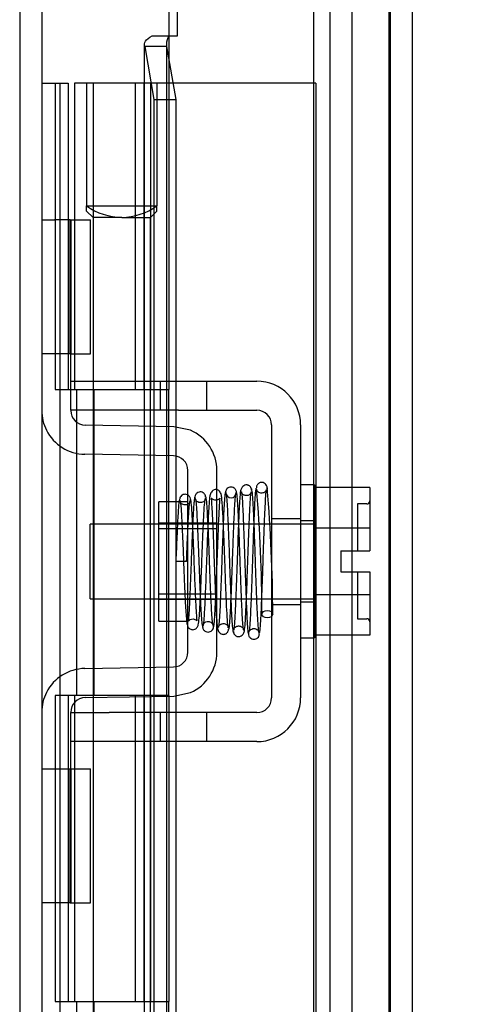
# Model space of a CAD drawing. Header units: inches. Extents: x 1 to 240, y -1 to 159.
# Tile 29 of 65: x 22.82 to 24.31, y 95.42 to 98.64. Entities that reach past the tile are written whole.
import ezdxf
from ezdxf.enums import TextEntityAlignment as Align
from ezdxf.lldxf.tags import DXFTag

# ---------------------------------------------------------------- set-up
doc = ezdxf.new("R2010")
doc.units = ezdxf.units.IN
doc.header["$MEASUREMENT"] = 0
for name, color, linetype in [('COM42667', 7, 'Continuous'), ('COM42780', 7, 'Continuous'), ('COM48573', 7, 'Continuous'), ('COM48603', 7, 'Continuous'), ('COM70220', 7, 'Continuous'), ('Default', 7, 'Continuous'), ('HNG10620-32B', 7, 'Continuous'), ('HNG10620-32C', 7, 'Continuous'), ('HNG10620-32P', 7, 'Continuous'), ('SCC19011', 7, 'Continuous'), ('SPR20265', 7, 'Continuous'), ('WAF25035', 7, 'Continuous')]:
    doc.layers.add(name, color=color, linetype=linetype)
doc.styles.add('SEACAD_Times_New_Roman', font='times.ttf')
tags = doc.linetypes.add('HIDDEN2', pattern=[0.1875, 0.125, -0.0625]).pattern_tags.tags
tags[6:7] = [DXFTag(74, 4), DXFTag(75, 0), DXFTag(340, '0'), DXFTag(46, 0.0), DXFTag(50, 0.0), DXFTag(44, 0.0), DXFTag(45, 0.0)]
tags[4:5] = [DXFTag(74, 4), DXFTag(75, 0), DXFTag(340, '0'), DXFTag(46, 0.0), DXFTag(50, 0.0), DXFTag(44, 0.0), DXFTag(45, 0.0)]
doc.dimstyles.new('HAMMOND_(STH_-_240x160)', dxfattribs={"dimtxt": 1, "dimasz": 1.25, "dimexe": 0.5, "dimexo": 0.5, "dimgap": 0.25, "dimtad": 0, "dimtih": 1, "dimtoh": 1, "dimlfac": 0.125, "dimzin": 0, "dimdsep": 46, "dimtxsty": 'SEACAD_Times_New_Roman', "dimblk1": '_SE_FILLED', "dimblk2": '_SE_FILLED', "dimsah": 1, "dimcen": 0.5, "dimadec": 0, "dimazin": 0, "dimtfac": 0.8, "dimtofl": 0, "dimtmove": 0, "dimatfit": 3, "dimfxl": 1, "dimtolj": 1, "dimtzin": 0, "dimarcsym": 0})

# ---------------------------------------------------------------- blocks, each defined once
blk = doc.blocks.new('SE6')
at = {"layer": 'COM42667', "color": 7, "linetype": 'HIDDEN2'}
for p, q in [((22.9912, 97.4548), (23.1162, 97.4548)), ((23.1162, 97.4548), (23.2832, 97.4548)), ((23.2832, 97.4548), (23.3432, 97.4548)), ((23.2832, 97.4548), (23.2832, 97.3598)), ((23.3432, 97.4548), (23.5987, 97.4548)), ((23.4357, 97.3598), (23.4357, 97.4548)), ((22.9912, 97.3598), (22.9912, 97.3973)), ((23.1162, 97.3598), (22.9912, 97.3598)), ((23.2832, 97.3598), (23.1162, 97.3598)), ((23.3432, 97.3598), (23.2832, 97.3598)), ((23.3432, 97.3598), (23.5987, 97.3598)), ((23.6467, 97.3118), (23.6467, 96.4203)), ((23.7417, 97.3118), (23.7417, 96.4203)), ((23.6467, 97.0066), (23.7417, 97.0066)), ((23.6467, 96.7256), (23.7417, 96.7256)), ((22.9912, 96.3723), (23.1162, 96.3723)), ((22.9912, 96.3349), (22.9912, 96.3723)), ((23.2832, 96.3723), (23.1162, 96.3723)), ((23.3432, 96.3723), (23.2832, 96.3723)), ((23.2832, 96.3723), (23.2832, 96.2773)), ((23.5987, 96.3723), (23.3432, 96.3723)), ((23.4357, 96.2773), (23.4357, 96.3723)), ((23.1162, 96.2773), (22.9912, 96.2773)), ((23.1162, 96.2783), (23.1162, 96.2773)), ((23.1162, 96.2783), (23.1761, 96.2783)), ((23.2832, 96.2773), (23.1162, 96.2773)), ((23.1761, 96.2783), (23.1761, 96.2773)), ((23.1761, 96.2783), (23.2043, 96.2783)), ((23.2043, 96.2783), (23.2043, 96.2773)), ((23.2043, 96.2783), (23.2829, 96.2783)), ((23.3432, 96.2773), (23.2832, 96.2773)), ((23.317, 96.2783), (23.317, 96.2773)), ((23.5987, 96.2773), (23.3432, 96.2773)), ((23.3439, 96.2783), (23.3662, 96.2783)), ((23.3662, 96.2783), (23.3662, 96.2773))]:
    blk.add_line(p, q, dxfattribs=at)
for centre, radius, start, end in [((23.5987, 97.3118), 0.143, 0, 90), ((23.5987, 97.3118), 0.048, 0, 90), ((23.5987, 96.4203), 0.143, 270, 0), ((23.5987, 96.4203), 0.048, 270, 0)]:
    blk.add_arc(centre, radius, start, end, dxfattribs=at)
at = {"layer": 'COM42780', "color": 7, "linetype": 'HIDDEN2'}
for p, q in [((22.8962, 97.9814), (22.9381, 97.9814)), ((22.9885, 97.9814), (22.9381, 97.9814)), ((22.9885, 97.9814), (23.0556, 97.9814)), ((22.9885, 97.5444), (22.9885, 97.9814)), ((22.9912, 97.9814), (22.9912, 97.5444)), ((23.0556, 97.5444), (23.0556, 97.9814)), ((22.9381, 97.5444), (22.8962, 97.5444)), ((22.9885, 97.5444), (22.9381, 97.5444)), ((22.9885, 97.5444), (23.0556, 97.5444)), ((22.9912, 97.3973), (22.9912, 97.5444)), ((23.3277, 97.306), (23.0384, 97.3111)), ((23.3818, 97.2944), (23.3277, 97.306)), ((23.326, 97.2111), (23.0367, 97.2161)), ((23.3732, 96.5691), (23.3732, 97.1631)), ((23.4682, 96.5691), (23.4682, 97.1631)), ((23.2782, 96.6711), (23.2782, 97.0611)), ((23.3732, 97.0611), (23.2782, 97.0611)), ((23.4682, 96.9911), (23.2782, 96.9911)), ((23.4682, 96.9726), (23.2782, 96.9726)), ((23.2782, 96.7596), (23.4682, 96.7596)), ((23.4682, 96.7411), (23.2782, 96.7411)), ((23.2782, 96.6711), (23.3732, 96.6711)), ((23.0367, 96.5161), (23.326, 96.5211)), ((23.0384, 96.4211), (23.3277, 96.4261)), ((23.3277, 96.4261), (23.3818, 96.4378)), ((22.9912, 96.1878), (22.9912, 96.3349)), ((22.8962, 96.1878), (22.9381, 96.1878)), ((22.9381, 96.1878), (22.9885, 96.1878)), ((22.9885, 96.1878), (23.0556, 96.1878)), ((22.9885, 95.7508), (22.9885, 96.1878)), ((22.9912, 96.1878), (22.9912, 95.7508)), ((23.0556, 95.7508), (23.0556, 96.1878)), ((22.9902, 96.0561), (22.9912, 96.0561)), ((22.9902, 95.9468), (22.9902, 96.0561)), ((22.9902, 96.0258), (22.9912, 96.0258)), ((22.9902, 95.9468), (22.9912, 95.9468)), ((22.9902, 95.9162), (22.9902, 95.9468)), ((22.9902, 95.941), (22.9912, 95.941)), ((22.9902, 95.9162), (22.9912, 95.9162)), ((22.9902, 95.8826), (22.9902, 95.9162)), ((22.9902, 95.8826), (22.9912, 95.8826)), ((22.9381, 95.7508), (22.8962, 95.7508)), ((22.9885, 95.7508), (22.9381, 95.7508)), ((22.9885, 95.7508), (23.0556, 95.7508))]:
    blk.add_line(p, q, dxfattribs=at)
for centre, radius, start, end in [((23.0392, 97.3591), 0.143, 180, 206.9082), ((23.0392, 97.3591), 0.048, 180, 269), ((23.0392, 97.3591), 0.143, 206.9082, 269), ((23.3252, 97.1631), 0.143, 0, 66.6665), ((23.3252, 97.1631), 0.048, 0, 89), ((23.3252, 96.5691), 0.048, 271, 0), ((23.3252, 96.5691), 0.143, 293.3335, 0), ((23.0392, 96.3731), 0.143, 91, 153.0918), ((23.0392, 96.3731), 0.143, 153.0918, 180), ((23.0392, 96.3731), 0.048, 91, 180)]:
    blk.add_arc(centre, radius, start, end, dxfattribs=at)
at = {"layer": 'COM48573', "color": 7, "linetype": 'HIDDEN2'}
for p, q in [((22.8242, 100.2731), (22.8242, 64.5831)), ((23.8372, 99.1413), (23.8372, 65.7148)), ((23.9092, 99.1413), (23.9092, 65.7148))]:
    blk.add_line(p, q, dxfattribs=at)
at = {"layer": 'COM48573', "color": 7, "linetype": 'Continuous'}
blk.add_line((22.8962, 100.2731), (22.8962, 64.5831), dxfattribs=at)
at = {"layer": 'COM48603', "color": 7, "linetype": 'Continuous'}
for p, q in [((23.3112, 99.4585), (23.3112, 98.4281)), ((24.1062, 99.4226), (24.1062, 65.4336))]:
    blk.add_line(p, q, dxfattribs=at)
at = {"layer": 'COM48603', "color": 7, "linetype": 'HIDDEN2'}
for p, q in [((23.3392, 98.5835), (23.3392, 99.4585)), ((24.0342, 99.4226), (24.0342, 65.4336)), ((23.2565, 98.5835), (23.3392, 98.5835)), ((23.2312, 98.5552), (23.2312, 66.301)), ((23.2328, 98.5481), (23.2628, 98.3754)), ((23.3037, 98.5481), (23.2328, 98.5481)), ((23.3032, 98.5551), (23.3032, 66.301)), ((23.3037, 98.5481), (23.3337, 98.3754)), ((23.2628, 98.3754), (23.2628, 66.4808)), ((23.2628, 98.3754), (23.3337, 98.3754)), ((23.3337, 98.3754), (23.3337, 88.5306))]:
    blk.add_line(p, q, dxfattribs=at)
blk.add_arc((23.3567, 98.5549), 0.0534, 147.5781, 179.7664, dxfattribs=at)
blk.add_open_spline([(23.2328, 98.5481), (23.2301, 98.554), (23.2308, 98.5599), (23.2389, 98.5717), (23.2464, 98.5776), (23.2565, 98.5835)], degree=3, knots=[0, 0, 0, 0, 0.5, 0.5, 1, 1, 1, 1], dxfattribs=at)
at = {"layer": 'COM70220', "color": 7, "linetype": 'HIDDEN2'}
for p, q in [((23.7842, 98.9056), (23.7842, 65.9506)), ((24.0302, 98.9056), (24.0302, 65.9506)), ((24.0322, 98.9056), (24.0322, 65.9506)), ((24.0332, 98.9056), (24.0332, 65.9506))]:
    blk.add_line(p, q, dxfattribs=at)
at = {"layer": 'HNG10620-32B', "color": 7, "linetype": 'Continuous'}
for p, q in [((22.8962, 98.4281), (22.9223, 98.4281)), ((22.9223, 98.4281), (22.94, 98.4281)), ((22.94, 98.4281), (22.9824, 98.4281)), ((22.94, 98.4281), (22.94, 97.4281)), ((22.9824, 98.4281), (22.9824, 97.4281)), ((22.94, 97.4281), (23.0487, 97.4281)), ((23.0487, 97.4281), (23.3112, 97.4281)), ((23.3112, 96.4281), (23.3112, 97.4281)), ((23.0487, 96.4281), (22.94, 96.4281)), ((22.94, 96.4281), (22.94, 95.4281)), ((22.9824, 96.4281), (22.9824, 95.4281)), ((23.3112, 96.4281), (23.0487, 96.4281)), ((22.94, 95.4281), (23.0487, 95.4281)), ((23.0487, 95.4281), (23.3112, 95.4281)), ((23.3112, 94.4281), (23.3112, 95.4281))]:
    blk.add_line(p, q, dxfattribs=at)
at = {"layer": 'HNG10620-32B', "color": 7, "linetype": 'HIDDEN2'}
for p, q in [((22.9562, 66.4281), (22.9562, 98.4281)), ((23.0106, 96.4281), (23.0106, 97.4281)), ((23.0679, 96.4281), (23.0679, 97.4281)), ((23.2512, 96.4281), (23.2512, 97.4281)), ((23.0106, 94.4281), (23.0106, 95.4281)), ((23.0679, 94.4281), (23.0679, 95.4281)), ((23.2512, 94.4281), (23.2512, 95.4281))]:
    blk.add_line(p, q, dxfattribs=at)
at = {"layer": 'HNG10620-32C', "color": 7, "linetype": 'Continuous'}
for p, q in [((23.3112, 98.4281), (23.0037, 98.4281)), ((23.0037, 98.4281), (23.0037, 97.4281)), ((23.3112, 98.4281), (23.3112, 97.4281)), ((23.0487, 97.4281), (23.3112, 97.4281)), ((23.0037, 96.4281), (23.0037, 95.4281)), ((23.3112, 96.4281), (23.0487, 96.4281)), ((23.3112, 96.4281), (23.3112, 95.4281)), ((23.0487, 95.4281), (23.3112, 95.4281))]:
    blk.add_line(p, q, dxfattribs=at)
at = {"layer": 'HNG10620-32C', "color": 7, "linetype": 'HIDDEN2'}
for p, q in [((23.0637, 98.4281), (23.0637, 97.4281)), ((23.2012, 98.4281), (23.2012, 97.4281)), ((23.2292, 98.4281), (23.2292, 97.4281)), ((23.2512, 98.4281), (23.2512, 97.4281)), ((23.3402, 98.4281), (23.3112, 98.4281)), ((23.7912, 98.4281), (23.3402, 98.4281)), ((23.7912, 98.4281), (23.7912, 66.4281)), ((23.0637, 96.4281), (23.0637, 95.4281)), ((23.2012, 96.4281), (23.2012, 95.4281)), ((23.2292, 96.4281), (23.2292, 95.4281)), ((23.2512, 96.4281), (23.2512, 95.4281))]:
    blk.add_line(p, q, dxfattribs=at)
at = {"layer": 'HNG10620-32P', "color": 7, "linetype": 'HIDDEN2'}
for p, q in [((23.0424, 98.4281), (23.0424, 98.0276)), ((23.2724, 98.4281), (23.2724, 98.0276)), ((23.0424, 98.0276), (23.2724, 98.0276)), ((23.0424, 98.0105), (23.0424, 98.0276)), ((23.2724, 98.0105), (23.2724, 98.0276)), ((23.0424, 98.0105), (23.0637, 97.9892)), ((23.1574, 97.9892), (23.0637, 97.9892)), ((23.0637, 97.9892), (23.0637, 66.4281)), ((23.1574, 97.9892), (23.2512, 97.9892)), ((23.2512, 97.9892), (23.2725, 98.0105)), ((23.2512, 66.4281), (23.2512, 97.9892))]:
    blk.add_line(p, q, dxfattribs=at)
for centre, start, end in [((23.1638, 98.2), 234.8573, 268.2596), ((23.151, 98.2), 271.7376, 305.1449)]:
    blk.add_arc(centre, 0.2109, start, end, dxfattribs=at)
at = {"layer": 'SCC19011', "color": 7, "linetype": 'HIDDEN2'}
for p, q in [((23.9677, 97.1071), (23.7867, 97.1071)), ((23.9677, 97.1071), (23.9677, 96.975)), ((23.9277, 97.0536), (23.9277, 96.9001)), ((23.9577, 97.0536), (23.9277, 97.0536)), ((23.0547, 96.7441), (23.0547, 96.9881)), ((23.7867, 96.9881), (23.0547, 96.9881)), ((23.9677, 96.975), (23.7867, 96.975)), ((23.9677, 96.975), (23.9677, 96.9001)), ((23.8727, 96.9001), (23.8727, 96.8321)), ((23.8727, 96.9001), (23.9677, 96.9001)), ((23.8727, 96.8321), (23.9677, 96.8321)), ((23.9277, 96.8321), (23.9277, 96.6786)), ((23.9677, 96.8321), (23.9677, 96.7572)), ((23.0547, 96.7441), (23.7867, 96.7441)), ((23.9677, 96.7572), (23.7867, 96.7572)), ((23.9677, 96.7572), (23.9677, 96.6251)), ((23.9277, 96.6786), (23.9577, 96.6786)), ((23.9677, 96.6251), (23.7867, 96.6251))]:
    blk.add_line(p, q, dxfattribs=at)
for centre, start, end in [((23.9577, 97.0636), 270, 0), ((23.9577, 96.6686), 0, 90)]:
    blk.add_arc(centre, 0.01, start, end, dxfattribs=at)
at = {"layer": 'SPR20265', "color": 7, "linetype": 'HIDDEN2'}
blk.add_line((23.3692, 96.8661), (23.3342, 96.8661), dxfattribs=at)
for centre, radius, start, end in [((23.5143, 97.0908), 0.0169, 180.7799, 0.2284), ((18.6962, 96.6884), 4.9192, 0.0554, 4.8416), ((18.6656, 96.6872), 4.9849, 0.0776, 4.8175)]:
    blk.add_arc(centre, radius, start, end, dxfattribs=at)
blk.add_ellipse((23.6329, 96.6936), major_axis=(0.0175, 0), ratio=0.707107, dxfattribs=at)
for points, knots in [([(23.6334, 97.102), (23.6331, 97.1049), (23.6325, 97.1097), (23.6287, 97.1172), (23.6229, 97.1222), (23.617, 97.1241), (23.6124, 97.1241), (23.609, 97.1234), (23.6057, 97.122), (23.6027, 97.1198), (23.6002, 97.117), (23.5984, 97.1137), (23.5973, 97.1101), (23.5972, 97.108), (23.5972, 97.1067)], [0, 0, 0, 0, 0.174153, 0.333945, 0.47646, 0.59716, 0.649734, 0.701139, 0.752042, 0.802639, 0.852867, 0.902545, 0.951555, 1, 1, 1, 1]), ([(23.383, 97.0653), (23.3826, 97.0687), (23.3817, 97.0743), (23.3758, 97.0817), (23.3685, 97.0852), (23.3615, 97.0856), (23.3549, 97.0833), (23.35, 97.0789), (23.3471, 97.0734), (23.3468, 97.0698), (23.3466, 97.068)], [0, 0, 0, 0, 0.171749, 0.337669, 0.486578, 0.613302, 0.730062, 0.835396, 0.925606, 1, 1, 1, 1]), ([(23.4315, 97.0758), (23.4315, 97.0766), (23.4315, 97.0782), (23.4309, 97.0809), (23.4298, 97.0836), (23.4282, 97.0862), (23.426, 97.0886), (23.4223, 97.0914), (23.4166, 97.0933), (23.4096, 97.0927), (23.4023, 97.0889), (23.3965, 97.081), (23.3956, 97.0751), (23.3951, 97.0714)], [0, 0, 0, 0, 0.035882, 0.073188, 0.112909, 0.155738, 0.202044, 0.251913, 0.361271, 0.485727, 0.637722, 0.812554, 1, 1, 1, 1]), ([(23.5054, 96.6488), (23.5048, 96.6519), (23.504, 96.6574), (23.5021, 96.679), (23.5001, 96.7153), (23.4979, 96.7673), (23.496, 96.8175), (23.4944, 96.8612), (23.4931, 96.8966), (23.492, 96.9266), (23.4909, 96.9551), (23.4896, 96.985), (23.4882, 97.0152), (23.4866, 97.0437), (23.4849, 97.0663), (23.4832, 97.0811), (23.4807, 97.0897), (23.4788, 97.0943), (23.4711, 97.1006), (23.4606, 97.102), (23.4487, 97.0932), (23.4451, 97.0801), (23.4435, 97.0661), (23.4413, 97.038), (23.4394, 96.9989), (23.4377, 96.958), (23.4361, 96.918), (23.4343, 96.8698), (23.4323, 96.8154), (23.4301, 96.7588), (23.4276, 96.7063), (23.4255, 96.6739), (23.4236, 96.658), (23.4227, 96.6556), (23.4222, 96.6544)], [0, 0, 0, 0, 0.030588, 0.059502, 0.112112, 0.15811, 0.197452, 0.230137, 0.256167, 0.276711, 0.298882, 0.32391, 0.351827, 0.382688, 0.416108, 0.444805, 0.466192, 0.480295, 0.488754, 0.504028, 0.526129, 0.547052, 0.567589, 0.611179, 0.65858, 0.685494, 0.716984, 0.753026, 0.793568, 0.838557, 0.887974, 0.941711, 0.970313, 1, 1, 1, 1]), ([(23.4969, 97.0932), (23.496, 97.0914), (23.4945, 97.0876), (23.4923, 97.06), (23.4904, 97.0249), (23.4887, 96.9862), (23.4872, 96.9486), (23.4859, 96.9151), (23.4849, 96.8872), (23.4841, 96.8626), (23.4832, 96.8372), (23.4821, 96.8071), (23.4807, 96.7719), (23.4792, 96.7338), (23.4774, 96.6965), (23.4754, 96.6658), (23.474, 96.6534), (23.4733, 96.6507)], [0, 0, 0, 0, 0.0928445, 0.1764398, 0.250853, 0.3161117, 0.3722873, 0.4194413, 0.4575828, 0.486995, 0.5193932, 0.5610525, 0.6119191, 0.6718945, 0.7408311, 0.8186093, 0.9050834, 0.9050834, 0.9050834, 0.9050834]), ([(23.5324, 97.0906), (23.532, 97.0937), (23.5314, 97.0976), (23.5281, 97.1025), (23.524, 97.1063), (23.518, 97.109), (23.511, 97.109), (23.5045, 97.1065), (23.4996, 97.102), (23.4967, 97.0963), (23.4963, 97.0928), (23.4962, 97.0909)], [0, 0, 0, 0, 0.147667, 0.223434, 0.298136, 0.43794, 0.563031, 0.685887, 0.803032, 0.90871, 1, 1, 1, 1]), ([(23.4969, 97.0896), (23.4977, 97.0877), (23.4992, 97.0837), (23.5014, 97.0561), (23.5033, 97.0203), (23.505, 96.9812), (23.5064, 96.9432), (23.5077, 96.9093), (23.5087, 96.8811), (23.5095, 96.8562), (23.5104, 96.8302), (23.5116, 96.7992), (23.5129, 96.7629), (23.5145, 96.7236), (23.5164, 96.6847), (23.5186, 96.6518), (23.5207, 96.6345), (23.522, 96.6334), (23.5225, 96.6337)], [0, 0, 0, 0, 0.0901431, 0.1716896, 0.2445993, 0.3087647, 0.3640858, 0.4105135, 0.4480006, 0.4769549, 0.5095978, 0.5514293, 0.6025201, 0.6629378, 0.7327928, 0.8121465, 0.90117, 0.9556697, 0.9556697, 0.9556697, 0.9556697]), ([(23.5077, 96.6443), (23.5085, 96.6477), (23.5101, 96.6614), (23.5122, 96.6937), (23.5141, 96.7324), (23.5157, 96.7713), (23.5171, 96.8069), (23.5182, 96.8372), (23.5191, 96.8626), (23.5199, 96.8871), (23.5209, 96.915), (23.5222, 96.9483), (23.5236, 96.9856), (23.5253, 97.0237), (23.5272, 97.0581), (23.5294, 97.0848), (23.5308, 97.088), (23.5317, 97.0895)], [0.0993683, 0.0993683, 0.0993683, 0.0993683, 0.186074, 0.2649442, 0.3344393, 0.3946082, 0.4454453, 0.4869702, 0.519214, 0.5484623, 0.5863614, 0.633159, 0.6888194, 0.753351, 0.826756, 0.908978, 1, 1, 1, 1]), ([(23.5452, 97.0955), (23.5442, 97.088), (23.5427, 97.0739), (23.54, 97.0244), (23.5374, 96.9584), (23.5347, 96.8803), (23.5324, 96.8128), (23.5305, 96.7622), (23.5291, 96.727), (23.5276, 96.6961), (23.5262, 96.6709), (23.5247, 96.6512), (23.5237, 96.645), (23.5232, 96.6415)], [0, 0, 0, 0, 0.115205, 0.233158, 0.353934, 0.477428, 0.603662, 0.668044, 0.733093, 0.798807, 0.865217, 0.932283, 1, 1, 1, 1]), ([(23.5562, 96.6418), (23.5559, 96.6414), (23.5549, 96.6422), (23.5531, 96.6569), (23.5512, 96.6878), (23.5494, 96.7252), (23.5479, 96.7636), (23.5465, 96.7994), (23.5454, 96.8303), (23.5445, 96.8562), (23.5437, 96.8811), (23.5427, 96.9094), (23.5414, 96.9435), (23.54, 96.9817), (23.5382, 97.0213), (23.5363, 97.0579), (23.5341, 97.0864), (23.5326, 97.0909), (23.5317, 97.0931)], [0.0521708, 0.0521708, 0.0521708, 0.0521708, 0.0958626, 0.1829684, 0.2611836, 0.3304706, 0.3907088, 0.4418475, 0.4838361, 0.5166603, 0.5458022, 0.5835599, 0.6303746, 0.6862392, 0.7511598, 0.8251036, 0.9080332, 1, 1, 1, 1]), ([(23.581, 97.0982), (23.581, 97.0992), (23.581, 97.1007), (23.5805, 97.1036), (23.5795, 97.1064), (23.5779, 97.1092), (23.5757, 97.1117), (23.573, 97.1137), (23.5699, 97.1151), (23.5652, 97.116), (23.5591, 97.1152), (23.5518, 97.1107), (23.546, 97.1018), (23.5451, 97.0952), (23.5446, 97.091)], [0, 0, 0, 0, 0.045056, 0.086229, 0.124988, 0.163044, 0.202115, 0.243689, 0.288908, 0.338607, 0.455438, 0.607761, 0.792001, 1, 1, 1, 1]), ([(23.5796, 97.091), (23.5797, 97.0906), (23.5798, 97.0898), (23.5777, 97.0863), (23.5734, 97.0828), (23.5681, 97.081), (23.5636, 97.0809), (23.5602, 97.0813), (23.5566, 97.0825), (23.5532, 97.0845), (23.5501, 97.0873), (23.5478, 97.0907), (23.5463, 97.0946), (23.5461, 97.0969), (23.546, 97.0983)], [0, 0, 0, 0, 0.182514, 0.338191, 0.470751, 0.582664, 0.63137, 0.678169, 0.726749, 0.777741, 0.831093, 0.886283, 0.942688, 1, 1, 1, 1]), ([(23.5475, 97.0935), (23.5478, 97.0939), (23.5487, 97.0935), (23.5503, 97.0798), (23.5522, 97.0497), (23.5539, 97.0119), (23.5555, 96.9729), (23.5568, 96.9365), (23.5579, 96.905), (23.5588, 96.8784), (23.5596, 96.8526), (23.5606, 96.8231), (23.5619, 96.7875), (23.5634, 96.7473), (23.5651, 96.7056), (23.567, 96.6671), (23.5692, 96.6359), (23.5707, 96.6305), (23.5716, 96.6276)], [0.0593106, 0.0593106, 0.0593106, 0.0593106, 0.0946045, 0.1809036, 0.2586064, 0.3275376, 0.387552, 0.4384775, 0.480204, 0.5126619, 0.5421123, 0.5803019, 0.6275126, 0.683749, 0.749068, 0.8235326, 0.9071551, 1, 1, 1, 1]), ([(23.5581, 96.6394), (23.559, 96.6463), (23.5606, 96.6593), (23.5633, 96.707), (23.5659, 96.7715), (23.5686, 96.849), (23.5709, 96.9168), (23.5728, 96.9679), (23.5742, 97.0038), (23.5757, 97.0358), (23.5771, 97.062), (23.5786, 97.0826), (23.5796, 97.0896), (23.5801, 97.0935)], [0, 0, 0, 0, 0.113671, 0.23054, 0.350518, 0.473738, 0.600063, 0.664705, 0.730154, 0.796388, 0.863439, 0.931315, 1, 1, 1, 1]), ([(23.5955, 97.1057), (23.5947, 97.1018), (23.5932, 97.0867), (23.5911, 97.0505), (23.5892, 97.0085), (23.5876, 96.9664), (23.5863, 96.9279), (23.5852, 96.895), (23.5842, 96.8677), (23.5834, 96.8415), (23.5824, 96.812), (23.5812, 96.7767), (23.5797, 96.7375), (23.578, 96.6976), (23.5761, 96.6615), (23.5747, 96.6443), (23.5739, 96.639), (23.5739, 96.6388)], [0.0983948, 0.0983948, 0.0983948, 0.0983948, 0.1871554, 0.2663663, 0.3361658, 0.3965869, 0.4477093, 0.4895814, 0.5222603, 0.5512647, 0.5888192, 0.635325, 0.6907383, 0.7550067, 0.828036, 0.9097131, 0.9127048, 0.9127048, 0.9127048, 0.9127048]), ([(23.6064, 96.6307), (23.6056, 96.6333), (23.6042, 96.6383), (23.602, 96.6687), (23.6, 96.7065), (23.5983, 96.7478), (23.5969, 96.7877), (23.5956, 96.8231), (23.5946, 96.8526), (23.5938, 96.8784), (23.5929, 96.9051), (23.5918, 96.9368), (23.5904, 96.9738), (23.5888, 97.014), (23.5869, 97.0536), (23.5846, 97.0861), (23.5825, 97.1029), (23.5812, 97.1038), (23.5807, 97.1033)], [0, 0, 0, 0, 0.0909912, 0.1731581, 0.246498, 0.3109571, 0.3665427, 0.4132688, 0.4511042, 0.480301, 0.512507, 0.5539869, 0.6047791, 0.6649261, 0.734442, 0.8134005, 0.9019189, 0.9500215, 0.9500215, 0.9500215, 0.9500215]), ([(23.6322, 97.1068), (23.6321, 97.1059), (23.632, 97.1045), (23.6314, 97.1019), (23.6303, 97.0992), (23.6287, 97.0965), (23.6266, 97.0941), (23.624, 97.092), (23.621, 97.0904), (23.6166, 97.089), (23.6108, 97.0889), (23.604, 97.0913), (23.5989, 97.097), (23.5985, 97.1), (23.5984, 97.102)], [0, 0, 0, 0, 0.041729, 0.082427, 0.123602, 0.166402, 0.211506, 0.259177, 0.309428, 0.362216, 0.478123, 0.623352, 0.798377, 1, 1, 1, 1]), ([(23.6085, 96.6339), (23.6086, 96.6346), (23.6094, 96.6404), (23.611, 96.6596), (23.613, 96.6964), (23.6147, 96.7369), (23.6161, 96.7764), (23.6174, 96.8119), (23.6184, 96.8415), (23.6192, 96.8677), (23.6202, 96.895), (23.6213, 96.9277), (23.6226, 96.9659), (23.6242, 97.0073), (23.626, 97.0483), (23.628, 97.0831), (23.6294, 97.0971), (23.6301, 97.1006)], [0.0771144, 0.0771144, 0.0771144, 0.0771144, 0.0918601, 0.1746853, 0.2485323, 0.3133613, 0.3691483, 0.4158977, 0.4536069, 0.4827101, 0.5154761, 0.557406, 0.6084984, 0.6687214, 0.7380462, 0.8163848, 0.9037349, 0.9037349, 0.9037349, 0.9037349]), ([(23.3459, 97.0688), (23.3453, 97.0671), (23.3442, 97.06), (23.3425, 97.0418), (23.3408, 97.0163), (23.3392, 96.9844), (23.3375, 96.9478), (23.3358, 96.907), (23.3348, 96.8813), (23.3342, 96.8661)], [0.1262894, 0.1262894, 0.1262894, 0.1262894, 0.2522008, 0.3777822, 0.5029693, 0.6277666, 0.7522043, 0.8763068, 1, 1, 1, 1]), ([(23.3474, 97.0657), (23.348, 97.064), (23.3489, 97.0609), (23.3508, 97.0443), (23.3528, 97.0134), (23.3551, 96.9672), (23.357, 96.9216), (23.3586, 96.8815), (23.3599, 96.8486), (23.361, 96.8197), (23.3622, 96.7909), (23.3635, 96.7597), (23.3651, 96.7277), (23.3669, 96.6976), (23.3688, 96.6747), (23.3706, 96.6607), (23.3733, 96.653), (23.3754, 96.6487), (23.382, 96.644), (23.3876, 96.6427), (23.3933, 96.6431), (23.3994, 96.6459), (23.405, 96.6518), (23.4075, 96.6593), (23.4094, 96.6709), (23.4117, 96.6957), (23.4136, 96.7308), (23.4153, 96.7686), (23.4169, 96.8061), (23.4186, 96.8518), (23.4206, 96.9041), (23.4228, 96.9596), (23.4253, 97.0122), (23.4279, 97.0562), (23.4296, 97.0669), (23.4307, 97.0727)], [0, 0, 0, 0, 0.030138, 0.058644, 0.110543, 0.155891, 0.194555, 0.22648, 0.251609, 0.272114, 0.295474, 0.322352, 0.352806, 0.386929, 0.423211, 0.452733, 0.474035, 0.48711, 0.495203, 0.500931, 0.507948, 0.516068, 0.524564, 0.543018, 0.563663, 0.607437, 0.654882, 0.682303, 0.714219, 0.750638, 0.791534, 0.836919, 0.886807, 0.941147, 1, 1, 1, 1]), ([(23.3816, 97.068), (23.3815, 97.0665), (23.3814, 97.064), (23.3799, 97.06), (23.3777, 97.0566), (23.3747, 97.0538), (23.3713, 97.0518), (23.3668, 97.0503), (23.3612, 97.0502), (23.355, 97.0525), (23.3505, 97.0567), (23.3481, 97.0616), (23.348, 97.064), (23.348, 97.0653)], [0, 0, 0, 0, 0.062102, 0.127036, 0.193129, 0.258648, 0.322128, 0.382614, 0.496212, 0.616438, 0.741896, 0.869698, 1, 1, 1, 1]), ([(23.3692, 96.8661), (23.3698, 96.8812), (23.3708, 96.9069), (23.3725, 96.9472), (23.3741, 96.9831), (23.3757, 97.0142), (23.3773, 97.0388), (23.3789, 97.0561), (23.38, 97.0625), (23.3806, 97.064)], [0, 0, 0, 0, 0.125192, 0.2503696, 0.3754503, 0.5004684, 0.6254513, 0.7503882, 0.8752185, 0.8752185, 0.8752185, 0.8752185]), ([(23.3958, 97.0754), (23.3952, 97.0728), (23.3944, 97.0684), (23.3925, 97.0497), (23.3905, 97.0174), (23.3883, 96.9702), (23.3864, 96.9237), (23.3848, 96.8825), (23.3835, 96.8487), (23.3824, 96.8201), (23.3813, 96.7932), (23.3802, 96.765), (23.3789, 96.7364), (23.3775, 96.7095), (23.3762, 96.6879), (23.375, 96.6751), (23.3753, 96.6714), (23.3757, 96.6717), (23.3816, 96.6767), (23.392, 96.6792), (23.4009, 96.6747), (23.4044, 96.6711), (23.4028, 96.6797), (23.4015, 96.703), (23.3995, 96.739), (23.3978, 96.7773), (23.3962, 96.8149), (23.3944, 96.8602), (23.3924, 96.9114), (23.3902, 96.9649), (23.3878, 97.0149), (23.3851, 97.0555), (23.3833, 97.0642), (23.3823, 97.0689)], [0, 0, 0, 0, 0.030624, 0.059572, 0.112296, 0.158496, 0.198178, 0.231383, 0.258144, 0.279018, 0.300893, 0.325848, 0.353832, 0.384782, 0.418556, 0.448709, 0.470924, 0.485481, 0.493857, 0.506964, 0.5258, 0.535355, 0.565296, 0.608976, 0.656578, 0.684104, 0.716046, 0.752413, 0.793173, 0.838315, 0.887857, 0.941737, 1, 1, 1, 1]), ([(23.4301, 97.0714), (23.4301, 97.0695), (23.4298, 97.0666), (23.4253, 97.061), (23.4189, 97.0581), (23.4124, 97.0577), (23.4069, 97.0594), (23.403, 97.062), (23.4006, 97.0644), (23.3987, 97.0671), (23.3974, 97.07), (23.3967, 97.073), (23.3966, 97.0748), (23.3965, 97.0758)], [0, 0, 0, 0, 0.182694, 0.346276, 0.488158, 0.606317, 0.714771, 0.767541, 0.818616, 0.867529, 0.913978, 0.957988, 1, 1, 1, 1]), ([(23.3971, 97.0717), (23.3975, 97.072), (23.3987, 97.0705), (23.4007, 97.0527), (23.4027, 97.0218), (23.4045, 96.9851), (23.406, 96.9482), (23.4074, 96.9144), (23.4085, 96.8857), (23.4094, 96.8616), (23.4102, 96.8383), (23.4112, 96.812), (23.4125, 96.7806), (23.414, 96.7455), (23.4157, 96.7098), (23.4176, 96.678), (23.4198, 96.6545), (23.4212, 96.6517), (23.422, 96.6508)], [0.0371956, 0.0371956, 0.0371956, 0.0371956, 0.0950268, 0.1815481, 0.2593321, 0.3282437, 0.3881762, 0.4389945, 0.4806028, 0.5129557, 0.5423464, 0.5804616, 0.6275872, 0.6837392, 0.7489853, 0.8234087, 0.9070556, 0.990788, 0.990788, 0.990788, 0.990788]), ([(23.4566, 96.6552), (23.4559, 96.6558), (23.4546, 96.6584), (23.4525, 96.6803), (23.4506, 96.7113), (23.4489, 96.7463), (23.4475, 96.7809), (23.4462, 96.8121), (23.4452, 96.8384), (23.4444, 96.8616), (23.4435, 96.8857), (23.4424, 96.9145), (23.441, 96.9487), (23.4394, 96.9863), (23.4375, 97.024), (23.4354, 97.0564), (23.4333, 97.0764), (23.4319, 97.0782), (23.4313, 97.0781)], [0.0131658, 0.0131658, 0.0131658, 0.0131658, 0.0909604, 0.1731652, 0.2465793, 0.3111404, 0.3668432, 0.4136877, 0.4516326, 0.4809195, 0.513185, 0.5547397, 0.6056117, 0.6658064, 0.7353084, 0.8141543, 0.9023988, 0.9687744, 0.9687744, 0.9687744, 0.9687744]), ([(23.457, 96.6511), (23.4576, 96.6525), (23.4585, 96.6552), (23.4603, 96.671), (23.4624, 96.7014), (23.4646, 96.7482), (23.4665, 96.7952), (23.4681, 96.8374), (23.4694, 96.8723), (23.4705, 96.9029), (23.4717, 96.9333), (23.473, 96.9663), (23.4744, 97.0004), (23.476, 97.0327), (23.4775, 97.0574), (23.4786, 97.07), (23.4783, 97.073), (23.4773, 97.0718), (23.4745, 97.0694), (23.471, 97.0672), (23.4663, 97.066), (23.4607, 97.0661), (23.4552, 97.0682), (23.4519, 97.0709), (23.45, 97.0728), (23.45, 97.0712), (23.4501, 97.0651), (23.4513, 97.0501), (23.4527, 97.0257), (23.4539, 97.0015), (23.4553, 96.9705), (23.4568, 96.9311), (23.4586, 96.8833), (23.4605, 96.8285), (23.4627, 96.7702), (23.4651, 96.7144), (23.4677, 96.6669), (23.4694, 96.6538), (23.4705, 96.6465)], [0, 0, 0, 0, 0.030225, 0.058803, 0.110858, 0.156431, 0.195456, 0.227938, 0.253865, 0.274459, 0.297581, 0.324594, 0.355453, 0.390107, 0.42783, 0.459209, 0.481159, 0.494005, 0.495926, 0.500825, 0.505329, 0.510836, 0.51729, 0.524444, 0.532575, 0.546917, 0.562289, 0.605902, 0.629239, 0.653669, 0.681658, 0.713975, 0.750652, 0.791681, 0.837105, 0.886957, 0.941226, 1, 1, 1, 1]), ([(23.4227, 96.6541), (23.4229, 96.6567), (23.4234, 96.661), (23.4288, 96.6673), (23.4357, 96.6701), (23.4424, 96.6701), (23.4487, 96.6677), (23.4533, 96.6633), (23.456, 96.6579), (23.4563, 96.6545), (23.4564, 96.6527)], [0, 0, 0, 0, 0.166659, 0.324905, 0.466035, 0.587816, 0.705555, 0.817002, 0.91633, 1, 1, 1, 1]), ([(23.4214, 96.6527), (23.4215, 96.6512), (23.4217, 96.6486), (23.4232, 96.6446), (23.4256, 96.6411), (23.4297, 96.6374), (23.4357, 96.6349), (23.4428, 96.635), (23.4493, 96.6377), (23.4542, 96.6425), (23.4571, 96.6485), (23.4575, 96.6521), (23.4577, 96.6541)], [0, 0, 0, 0, 0.063176, 0.129473, 0.197366, 0.265212, 0.394679, 0.515177, 0.639946, 0.76535, 0.886036, 1, 1, 1, 1]), ([(23.4699, 96.6508), (23.4704, 96.6455), (23.4714, 96.6391), (23.4784, 96.6311), (23.484, 96.6283), (23.4886, 96.6276), (23.4921, 96.6278), (23.4957, 96.6288), (23.4992, 96.6307), (23.5023, 96.6335), (23.5046, 96.637), (23.506, 96.6411), (23.5062, 96.6436), (23.5062, 96.645)], [0, 0, 0, 0, 0.314139, 0.451364, 0.572135, 0.625408, 0.67627, 0.728029, 0.781154, 0.835554, 0.89067, 0.945715, 1, 1, 1, 1]), ([(23.4712, 96.645), (23.4713, 96.6458), (23.4714, 96.6472), (23.472, 96.6499), (23.4731, 96.6525), (23.4747, 96.6552), (23.4769, 96.6577), (23.4795, 96.6598), (23.4824, 96.6614), (23.4868, 96.6628), (23.4926, 96.663), (23.4994, 96.6607), (23.5045, 96.6553), (23.5048, 96.6526), (23.5049, 96.6508)], [0, 0, 0, 0, 0.041854, 0.08238, 0.123206, 0.165594, 0.2103, 0.257629, 0.307612, 0.360216, 0.47602, 0.621224, 0.796617, 1, 1, 1, 1]), ([(23.5223, 96.6375), (23.5223, 96.6366), (23.5224, 96.6351), (23.5229, 96.6323), (23.5239, 96.6295), (23.5255, 96.6268), (23.5277, 96.6243), (23.5304, 96.6223), (23.5335, 96.6209), (23.5381, 96.6199), (23.5442, 96.6206), (23.5515, 96.6248), (23.5573, 96.6333), (23.5582, 96.6396), (23.5587, 96.6436)], [0, 0, 0, 0, 0.042091, 0.081647, 0.120191, 0.15929, 0.200316, 0.244307, 0.29197, 0.343782, 0.463061, 0.615509, 0.797242, 1, 1, 1, 1]), ([(23.5237, 96.6436), (23.5236, 96.6443), (23.5236, 96.6454), (23.5257, 96.6493), (23.5301, 96.653), (23.5354, 96.6549), (23.5398, 96.6551), (23.5432, 96.6546), (23.5468, 96.6535), (23.5502, 96.6515), (23.5532, 96.6487), (23.5556, 96.6452), (23.557, 96.6413), (23.5572, 96.6389), (23.5573, 96.6375)], [0, 0, 0, 0, 0.174172, 0.32563, 0.457521, 0.571357, 0.621658, 0.670379, 0.72108, 0.774173, 0.829398, 0.886003, 0.943085, 1, 1, 1, 1]), ([(23.5721, 96.6294), (23.5722, 96.6308), (23.5723, 96.6332), (23.5737, 96.6371), (23.5759, 96.6406), (23.5798, 96.6442), (23.5856, 96.6467), (23.5924, 96.6467), (23.5986, 96.6443), (23.6032, 96.64), (23.6057, 96.6348), (23.6059, 96.6319), (23.6059, 96.6303)], [0, 0, 0, 0, 0.06862, 0.139406, 0.210761, 0.281001, 0.412092, 0.530483, 0.651578, 0.772882, 0.88964, 1, 1, 1, 1]), ([(23.5709, 96.6303), (23.5713, 96.6271), (23.5722, 96.6218), (23.578, 96.6148), (23.5853, 96.6116), (23.5923, 96.6114), (23.5988, 96.6139), (23.6037, 96.6184), (23.6065, 96.6239), (23.6069, 96.6275), (23.6071, 96.6294)], [0, 0, 0, 0, 0.156089, 0.311601, 0.454811, 0.580816, 0.702069, 0.815536, 0.915769, 1, 1, 1, 1])]:
    blk.add_open_spline(points, degree=3, knots=knots, dxfattribs=at)
for points in [[(23.5982, 97.108), (23.5978, 97.1085), (23.5975, 97.1089), (23.5972, 97.109)], [(23.6315, 97.103), (23.6318, 97.1028), (23.6322, 97.1022), (23.6325, 97.1014)], [(23.3476, 97.07), (23.3474, 97.0702), (23.3472, 97.0702), (23.347, 97.0703)], [(23.3815, 97.065), (23.3817, 97.065), (23.3819, 97.0648), (23.3821, 97.0645)], [(23.4722, 96.6493), (23.4718, 96.6497), (23.4714, 96.6507), (23.471, 96.652)], [(23.5049, 96.6435), (23.5053, 96.6427), (23.5057, 96.642), (23.5061, 96.6418)]]:
    blk.add_open_spline(points, degree=3, dxfattribs=at)
at = {"layer": 'WAF25035', "color": 7, "linetype": 'HIDDEN2'}
for p, q in [((23.7867, 97.1161), (23.7417, 97.1161)), ((23.7867, 97.1161), (23.7867, 96.6161)), ((23.7867, 96.9986), (23.7417, 96.9986)), ((23.7417, 96.7336), (23.7867, 96.7336)), ((23.7417, 96.6161), (23.7867, 96.6161))]:
    blk.add_line(p, q, dxfattribs=at)
blk = doc.blocks.new('DMBLK2360')
at = {"layer": 'Default', "linetype": 'Continuous'}
for points in [[(28.8945, 98.2806), (28.6862, 99.5306), (28.4778, 98.2806)], [(28.8945, 66.5756), (28.4778, 66.5756), (28.6862, 65.3256)]]:
    blk.add_hatch(color=7, dxfattribs=at).paths.add_polyline_path(points)
at = {"layer": 'Default', "color": 7, "linetype": 'Continuous'}
for p, q in [((24.1687, 99.5306), (29.1862, 99.5306)), ((28.6862, 99.5306), (28.6862, 83.2781)), ((28.6862, 80.4281), (28.6862, 65.3256)), ((24.4982, 65.3256), (29.1862, 65.3256))]:
    blk.add_line(p, q, dxfattribs=at)
at = {"layer": 'Default', "color": 7, "linetype": 'Continuous', "style": 'SEACAD_Times_New_Roman'}
for s, p in [('34.21', (26.98, 82.9281)), ('DOOR', (26.589, 81.4281))]:
    blk.add_text(s, height=1, dxfattribs=at).set_placement(p, align=Align.TOP_LEFT)
blk = doc.blocks.new('_SE_FILLED')
at = {"color": 0}
blk.add_line((0, 0), (-1, 0), dxfattribs=at)
blk.add_solid([(0, 0), (-1, -0.1665), (-1, 0.1665), (0, 0)], dxfattribs=at)

msp = doc.modelspace()

# ---------------------------------------------------------------- block references
at = {"layer": 'Default'}
msp.add_blockref('SE6', (0, 0), dxfattribs=at)

# ---------------------------------------------------------------- dimensions: what is measured, and where the dimension line sits
at = {"layer": 'Default', "color": 7, "linetype": 'Continuous'}
dim = msp.add_linear_dim(base=(28.6861524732, 65.3255898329), p1=(23.668690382, 99.5305898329), p2=(23.998190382, 65.3255898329), angle=90, text='\\A1;<>\\PDOOR', dimstyle='HAMMOND_(STH_-_240x160)', override={"dimlfac": 1}, dxfattribs=at)
dim.commit()
dim.dimension.update_dxf_attribs({"geometry": 'DMBLK2360', "text_midpoint": (28.6861524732, 82.4280894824), "dimtype": 160})

doc.saveas('drawing.dxf')
